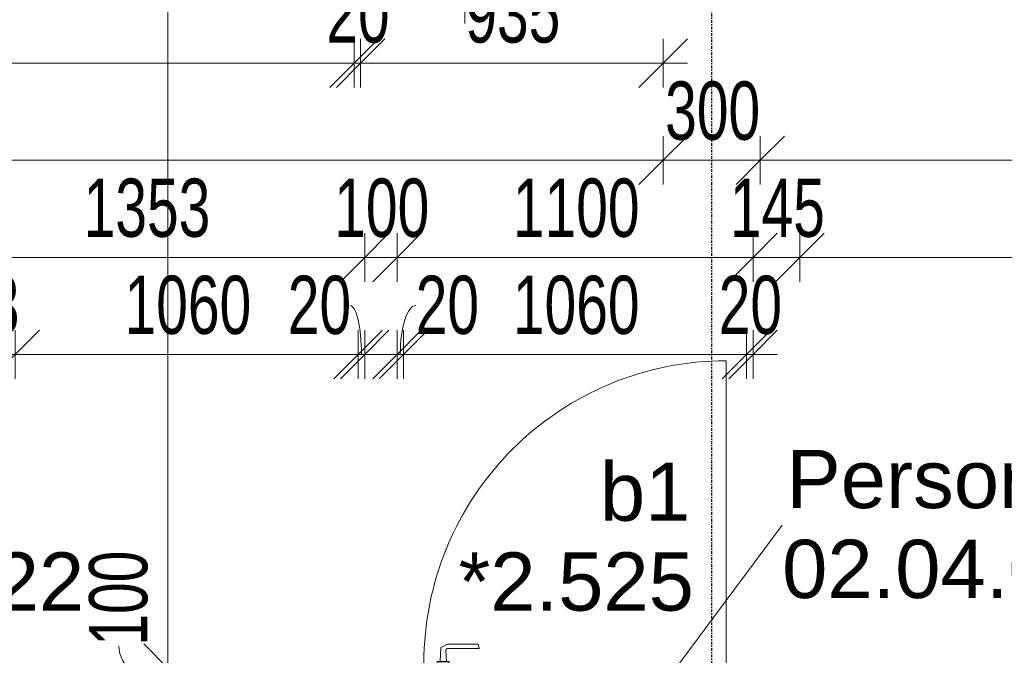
# Model space of a CAD drawing. Header units: millimetres. Extents: x -80560 to 110805, y -11020 to 52719.
# Tile 32 of 182: x 54356 to 57399, y 18190 to 20153. Entities that reach past the tile are written whole.
import ezdxf

# ---------------------------------------------------------------- set-up
doc = ezdxf.new("R2010")
doc.units = ezdxf.units.MM
for name, pattern in [('CENTER2', [20, 8, -4, 4, -4]), ('DASHED2', [6, 4, -2]), ('DASHED2-1', [3, 2, -1])]:
    doc.linetypes.add(name, pattern=pattern)
for name, color, linetype, lineweight in [('A-ANNO-DIMS', 211, 'Continuous', 9), ('A-ANNO-DIMS-100', 211, 'Continuous', 9), ('A-AREA', 32, 'DASHED2', 18), ('A-AREA-IDEN', 2, 'Continuous', 9), ('A-DOOR', 31, 'Continuous', 18), ('A-GLAZ-IDEN', 152, 'Continuous', 18), ('S-GRID', 1, 'Continuous', 9)]:
    doc.layers.add(name, color=color, linetype=linetype, lineweight=lineweight)
doc.styles.add('Arial', font='arial.ttf', dxfattribs={"height": 180})
doc.styles.add('Arial_6', font='arial.ttf', dxfattribs={"width": 0.7, "height": 180})
doc.dimstyles.new('n3o_1_8', dxfattribs={"dimscale": 304.8, "dimtxt": 183.646692, "dimasz": 0.492126, "dimexe": 0.246063, "dimexo": 0.0625, "dimgap": 0.032808, "dimtad": 1, "dimdec": 0, "dimdsep": 46, "dimtxsty": 'Arial_6', "dimblk1": 'OBLIQUE', "dimblk2": 'OBLIQUE', "dimsah": 1, "dimcen": 0.09, "dimdle": 0.246063, "dimazin": 0, "dimtfac": 1, "dimtdec": 4, "dimtix": 1, "dimtmove": 0, "dimatfit": 3, "dimfxl": 0.246063, "dimfxlon": 1, "dimtvp": 1, "dimtolj": 1, "dimtzin": 0, "dimarcsym": 2})
doc.dimstyles.new('n3o_1_8_1', dxfattribs={"dimscale": 304.8, "dimtxt": 183.646692, "dimasz": 0.492126, "dimexe": 0.246063, "dimexo": 0.0625, "dimgap": 0.032808, "dimtad": 1, "dimdec": 0, "dimdsep": 46, "dimtxsty": 'Arial_6', "dimblk1": 'OBLIQUE', "dimblk2": 'OBLIQUE', "dimsah": 1, "dimcen": 0.09, "dimdle": 0.246063, "dimazin": 0, "dimtfac": 1, "dimtdec": 4, "dimtix": 1, "dimtmove": 1, "dimatfit": 3, "dimfxl": 0.246063, "dimfxlon": 1, "dimtvp": 1, "dimtolj": 1, "dimtzin": 0, "dimarcsym": 2})
doc.dimstyles.new('n3o_1_8_3', dxfattribs={"dimscale": 304.8, "dimtxt": 183.646692, "dimasz": 0.492126, "dimexe": 0.246063, "dimexo": 0.0625, "dimgap": 0.032808, "dimtad": 1, "dimdec": 0, "dimdsep": 46, "dimtxsty": 'Arial_6', "dimblk1": 'OBLIQUE', "dimblk2": 'OBLIQUE', "dimsah": 1, "dimcen": 0.09, "dimdle": 0.246063, "dimazin": 0, "dimtfac": 1, "dimtdec": 4, "dimtix": 1, "dimtmove": 0, "dimatfit": 3, "dimfxl": 0.246063, "dimfxlon": 1, "dimtvp": 1, "dimtolj": 1, "dimtzin": 0, "dimarcsym": 2})

# ---------------------------------------------------------------- blocks, each defined once
blk = doc.blocks.new('30_n3o_beslag_deurkruk_met_schild - std-V363-DO_02 tweede verdieping')
at = {"layer": 'A-DOOR'}
for p, q in [((-10, 5), (-7.8, 48.4)), ((-7.8, 48.4), (12.7, 58)), ((8.3, 39.7), (10, 5)), ((12.7, 58), (108, 58)), ((111, 45), (13.3, 45)), ((108, 58), (111, 45)), ((18.5, 5), (-18.5, 5)), ((-18.5, 5), (-18.5, 0)), ((18.5, 0), (18.5, 5)), ((-18.5, 0), (18.5, 0))]:
    blk.add_line(p, q, dxfattribs=at)
at = {"layer": 'A-DOOR', "flags": 128}
blk.add_lwpolyline([(13.3, 45), (11.3, 44.6), (9.6, 43.4), (8.6, 41.7), (8.3, 39.7)], dxfattribs=at)
blk = doc.blocks.new('00_n3o_symbool_swingangle - std-31745489-DO_02 tweede verdieping')
at = {"layer": 'A-DOOR'}
blk.add_line((-415, -10), (-415, -944), dxfattribs=at)
blk.add_arc((-415, -10), 934, 270, 0, dxfattribs=at)
blk = doc.blocks.new('DIMBLOCK261-DO_02 tweede verdieping')
at = {"layer": 'A-ANNO-DIMS-100'}
for p, q in [((51379.8, 19718.6), (51454.8, 19793.6)), ((51379.8, 19793.6), (51379.8, 19643.6)), ((51379.8, 19718.6), (51379.8, 19793.6)), ((56344.8, 19718.6), (56419.8, 19793.6)), ((56344.8, 19793.6), (56344.8, 19643.6)), ((56344.8, 19718.6), (56344.8, 19793.6)), ((51379.8, 19718.6), (51304.8, 19643.6)), ((51379.8, 19718.6), (56344.8, 19718.6)), ((56344.8, 19718.6), (56269.8, 19643.6))]:
    blk.add_line(p, q, dxfattribs=at)
at = {"layer": 'A-ANNO-DIMS-100', "color": 0, "insert": (53670.2, 19962.2), "char_height": 180, "width": 461.094, "attachment_point": 1, "line_spacing_factor": 0.941778, "style": 'Arial_6'}
blk.add_mtext('4965', dxfattribs=at)
blk = doc.blocks.new('_Oblique')
at = {"color": 0, "linetype": 'ByBlock', "lineweight": -2}
blk.add_line((-0.5, -0.5), (0.5, 0.5), dxfattribs=at)
blk = doc.blocks.new('DIMBLOCK262-DO_02 tweede verdieping')
at = {"layer": 'A-ANNO-DIMS-100'}
for p, q in [((56344.8, 19718.6), (56419.8, 19793.6)), ((56344.8, 19793.6), (56344.8, 19643.6)), ((56344.8, 19718.6), (56344.8, 19793.6)), ((56644.8, 19718.6), (56719.8, 19793.6)), ((56644.8, 19793.6), (56644.8, 19643.6)), ((56644.8, 19718.6), (56644.8, 19793.6)), ((56344.8, 19718.6), (56269.8, 19643.6)), ((56344.8, 19718.6), (56644.8, 19718.6)), ((56644.8, 19718.6), (56569.8, 19643.6))]:
    blk.add_line(p, q, dxfattribs=at)
at = {"layer": 'A-ANNO-DIMS-100', "color": 0, "insert": (56350.7, 19962.2), "char_height": 180, "width": 345.821, "attachment_point": 1, "line_spacing_factor": 0.941778, "style": 'Arial_6'}
blk.add_mtext('300', dxfattribs=at)
blk = doc.blocks.new('DIMBLOCK263-DO_02 tweede verdieping')
at = {"layer": 'A-ANNO-DIMS-100'}
for p, q in [((56644.8, 19718.6), (56719.8, 19793.6)), ((56644.8, 19793.6), (56644.8, 19643.6)), ((56644.8, 19718.6), (56644.8, 19793.6)), ((68407.3, 19718.6), (68482.3, 19793.6)), ((68407.3, 19793.6), (68407.3, 19643.6)), ((68407.3, 19718.6), (68407.3, 19793.6)), ((56644.8, 19718.6), (56569.8, 19643.6)), ((56644.8, 19718.6), (68407.3, 19718.6)), ((68407.3, 19718.6), (68332.3, 19643.6))]:
    blk.add_line(p, q, dxfattribs=at)
at = {"layer": 'A-ANNO-DIMS-100', "color": 0, "insert": (62285.9, 19962.2), "char_height": 180, "width": 576.368, "attachment_point": 1, "line_spacing_factor": 0.941778, "style": 'Arial_6'}
blk.add_mtext('11763', dxfattribs=at)
blk = doc.blocks.new('DIMBLOCK279-DO_02 tweede verdieping')
at = {"layer": 'A-ANNO-DIMS-100'}
for p, q in [((54069.8, 19418.6), (54144.8, 19493.6)), ((54069.8, 19343.6), (54069.8, 19493.6)), ((55422.3, 19418.6), (55497.3, 19493.6)), ((55422.3, 19343.6), (55422.3, 19493.6)), ((54069.8, 19418.6), (53994.8, 19343.6)), ((54069.8, 19418.6), (55422.3, 19418.6)), ((54069.8, 19418.6), (54069.8, 19343.6)), ((55422.3, 19418.6), (55347.3, 19343.6)), ((55422.3, 19418.6), (55422.3, 19343.6))]:
    blk.add_line(p, q, dxfattribs=at)
at = {"layer": 'A-ANNO-DIMS-100', "color": 0, "insert": (54553.9, 19662.2), "char_height": 180, "width": 461.094, "attachment_point": 1, "line_spacing_factor": 0.941778, "style": 'Arial_6'}
blk.add_mtext('1353', dxfattribs=at)
blk = doc.blocks.new('DIMBLOCK280-DO_02 tweede verdieping')
at = {"layer": 'A-ANNO-DIMS-100'}
for p, q in [((55422.3, 19418.6), (55497.3, 19493.6)), ((55422.3, 19343.6), (55422.3, 19493.6)), ((55522.3, 19418.6), (55597.3, 19493.6)), ((55522.3, 19343.6), (55522.3, 19493.6)), ((55422.3, 19418.6), (55347.3, 19343.6)), ((55422.3, 19418.6), (55522.3, 19418.6)), ((55422.3, 19418.6), (55422.3, 19343.6)), ((55522.3, 19418.6), (55447.3, 19343.6)), ((55522.3, 19418.6), (55522.3, 19343.6))]:
    blk.add_line(p, q, dxfattribs=at)
at = {"layer": 'A-ANNO-DIMS-100', "color": 0, "insert": (55328.2, 19662.2), "char_height": 180, "width": 345.821, "attachment_point": 1, "line_spacing_factor": 0.941778, "style": 'Arial_6'}
blk.add_mtext('100', dxfattribs=at)
blk = doc.blocks.new('DIMBLOCK281-DO_02 tweede verdieping')
at = {"layer": 'A-ANNO-DIMS-100'}
for p, q in [((55522.3, 19418.6), (55597.3, 19493.6)), ((55522.3, 19343.6), (55522.3, 19493.6)), ((56622.3, 19418.6), (56697.3, 19493.6)), ((56622.3, 19343.6), (56622.3, 19493.6)), ((55522.3, 19418.6), (55447.3, 19343.6)), ((55522.3, 19418.6), (56622.3, 19418.6)), ((55522.3, 19418.6), (55522.3, 19343.6)), ((56622.3, 19418.6), (56547.3, 19343.6)), ((56622.3, 19418.6), (56622.3, 19343.6))]:
    blk.add_line(p, q, dxfattribs=at)
at = {"layer": 'A-ANNO-DIMS-100', "color": 0, "insert": (55880.2, 19662.2), "char_height": 180, "width": 461.094, "attachment_point": 1, "line_spacing_factor": 0.941778, "style": 'Arial_6'}
blk.add_mtext('1100', dxfattribs=at)
blk = doc.blocks.new('DIMBLOCK282-DO_02 tweede verdieping')
at = {"layer": 'A-ANNO-DIMS-100'}
for p, q in [((56622.3, 19418.6), (56697.3, 19493.6)), ((56622.3, 19343.6), (56622.3, 19493.6)), ((56767.3, 19418.6), (56842.3, 19493.6)), ((56767.3, 19343.6), (56767.3, 19493.6)), ((56622.3, 19418.6), (56547.3, 19343.6)), ((56622.3, 19418.6), (56767.3, 19418.6)), ((56622.3, 19418.6), (56622.3, 19343.6)), ((56767.3, 19418.6), (56692.3, 19343.6)), ((56767.3, 19418.6), (56767.3, 19343.6))]:
    blk.add_line(p, q, dxfattribs=at)
at = {"layer": 'A-ANNO-DIMS-100', "color": 0, "insert": (56550.7, 19662.2), "char_height": 180, "width": 345.821, "attachment_point": 1, "line_spacing_factor": 0.941778, "style": 'Arial_6'}
blk.add_mtext('145', dxfattribs=at)
blk = doc.blocks.new('DIMBLOCK283-DO_02 tweede verdieping')
at = {"layer": 'A-ANNO-DIMS-100'}
for p, q in [((56767.3, 19418.6), (56842.3, 19493.6)), ((56767.3, 19343.6), (56767.3, 19493.6)), ((61844.8, 19418.6), (61919.8, 19493.6)), ((61844.8, 19343.6), (61844.8, 19493.6)), ((56767.3, 19418.6), (56692.3, 19343.6)), ((56767.3, 19418.6), (61844.8, 19418.6)), ((56767.3, 19418.6), (56767.3, 19343.6)), ((61844.8, 19418.6), (61769.8, 19343.6)), ((61844.8, 19418.6), (61844.8, 19343.6))]:
    blk.add_line(p, q, dxfattribs=at)
at = {"layer": 'A-ANNO-DIMS-100', "color": 0, "insert": (59113.9, 19662.2), "char_height": 180, "width": 461.094, "attachment_point": 1, "line_spacing_factor": 0.941778, "style": 'Arial_6'}
blk.add_mtext('5078', dxfattribs=at)
blk = doc.blocks.new('DIMBLOCK357-DO_02 tweede verdieping')
at = {"layer": 'A-ANNO-DIMS-100'}
for p, q in [((54814.4, 22785), (54739.4, 22860)), ((54889.4, 22785), (54739.4, 22785)), ((54814.4, 22785), (54814.4, 18150)), ((54814.4, 22785), (54889.4, 22710)), ((54814.4, 22785), (54889.4, 22785)), ((54814.4, 18150), (54739.4, 18225)), ((54889.4, 18150), (54739.4, 18150)), ((54814.4, 18150), (54889.4, 18075)), ((54814.4, 18150), (54889.4, 18150))]:
    blk.add_line(p, q, dxfattribs=at)
at = {"layer": 'A-ANNO-DIMS-100', "color": 0, "insert": (54570.7, 20275.4), "char_height": 180, "width": 461.094, "attachment_point": 1, "rotation": 90, "line_spacing_factor": 0.941778, "style": 'Arial_6'}
blk.add_mtext('4635', dxfattribs=at)
blk = doc.blocks.new('DIMBLOCK358-DO_02 tweede verdieping')
at = {"layer": 'A-ANNO-DIMS-100'}
for p, q in [((54814.4, 18150), (54739.4, 18225)), ((54889.4, 18150), (54739.4, 18150)), ((54814.4, 18150), (54814.4, 18050)), ((54814.4, 18150), (54889.4, 18075)), ((54814.4, 18150), (54889.4, 18150)), ((54814.4, 18050), (54739.4, 18125)), ((54889.4, 18050), (54739.4, 18050)), ((54814.4, 18050), (54889.4, 17975)), ((54814.4, 18050), (54889.4, 18050))]:
    blk.add_line(p, q, dxfattribs=at)
blk.add_ellipse((54814.4, 18219.1), major_axis=(151.3, 0), ratio=0.787126, start_param=3.141593, end_param=4.712389, dxfattribs=at)
at = {"layer": 'A-ANNO-DIMS-100', "color": 0, "insert": (54570.7, 18219.1), "char_height": 180, "width": 345.821, "attachment_point": 1, "rotation": 90, "line_spacing_factor": 0.941778, "style": 'Arial_6'}
blk.add_mtext('100', dxfattribs=at)
blk = doc.blocks.new('DIMBLOCK504-DO_02 tweede verdieping')
at = {"layer": 'A-ANNO-DIMS-100'}
for p, q in [((54069.8, 19118.6), (54144.8, 19193.6)), ((54069.8, 19043.6), (54069.8, 19193.6)), ((54342.3, 19118.6), (54417.3, 19193.6)), ((54342.3, 19043.6), (54342.3, 19193.6)), ((53994.8, 19118.6), (54342.3, 19118.6)), ((54069.8, 19118.6), (53994.8, 19043.6)), ((54069.8, 19118.6), (54069.8, 19043.6)), ((54342.3, 19118.6), (54267.3, 19043.6)), ((54342.3, 19118.6), (54342.3, 19043.6))]:
    blk.add_line(p, q, dxfattribs=at)
at = {"layer": 'A-ANNO-DIMS-100', "color": 0, "insert": (54062, 19362.2), "char_height": 180, "width": 345.821, "attachment_point": 1, "line_spacing_factor": 0.941778, "style": 'Arial_6'}
blk.add_mtext('273', dxfattribs=at)
blk = doc.blocks.new('DIMBLOCK505-DO_02 tweede verdieping')
at = {"layer": 'A-ANNO-DIMS-100'}
for p, q in [((54342.3, 19118.6), (54417.3, 19193.6)), ((54342.3, 19043.6), (54342.3, 19193.6)), ((55402.3, 19118.6), (55477.3, 19193.6)), ((55402.3, 19043.6), (55402.3, 19193.6)), ((54342.3, 19118.6), (54267.3, 19043.6)), ((54342.3, 19118.6), (55402.3, 19118.6)), ((54342.3, 19118.6), (54342.3, 19043.6)), ((55402.3, 19118.6), (55327.3, 19043.6)), ((55402.3, 19118.6), (55402.3, 19043.6))]:
    blk.add_line(p, q, dxfattribs=at)
at = {"layer": 'A-ANNO-DIMS-100', "color": 0, "insert": (54680.2, 19362.2), "char_height": 180, "width": 461.094, "attachment_point": 1, "line_spacing_factor": 0.941778, "style": 'Arial_6'}
blk.add_mtext('1060', dxfattribs=at)
blk = doc.blocks.new('DIMBLOCK506-DO_02 tweede verdieping')
at = {"layer": 'A-ANNO-DIMS-100'}
for p, q in [((55402.3, 19118.6), (55477.3, 19193.6)), ((55402.3, 19043.6), (55402.3, 19193.6)), ((55422.3, 19118.6), (55497.3, 19193.6)), ((55422.3, 19043.6), (55422.3, 19193.6)), ((55402.3, 19118.6), (55327.3, 19043.6)), ((55422.3, 19118.6), (55347.3, 19043.6)), ((55402.3, 19118.6), (55497.3, 19118.6)), ((55402.3, 19118.6), (55402.3, 19043.6)), ((55422.3, 19118.6), (55422.3, 19043.6))]:
    blk.add_line(p, q, dxfattribs=at)
blk.add_ellipse((55376.8, 19118.6), major_axis=(0, 151.3), ratio=0.234859, start_param=4.712389, end_param=6.283185, dxfattribs=at)
at = {"layer": 'A-ANNO-DIMS-100', "color": 0, "insert": (55184.7, 19362.2), "char_height": 180, "width": 230.547, "attachment_point": 1, "line_spacing_factor": 0.941778, "style": 'Arial_6'}
blk.add_mtext('20', dxfattribs=at)
blk = doc.blocks.new('DIMBLOCK507-DO_02 tweede verdieping')
at = {"layer": 'A-ANNO-DIMS-100'}
for p, q in [((55522.3, 19118.6), (55597.3, 19193.6)), ((55522.3, 19043.6), (55522.3, 19193.6)), ((55542.3, 19118.6), (55617.3, 19193.6)), ((55542.3, 19043.6), (55542.3, 19193.6)), ((55447.3, 19118.6), (55542.3, 19118.6)), ((55522.3, 19118.6), (55447.3, 19043.6)), ((55542.3, 19118.6), (55467.3, 19043.6)), ((55522.3, 19118.6), (55522.3, 19043.6)), ((55542.3, 19118.6), (55542.3, 19043.6))]:
    blk.add_line(p, q, dxfattribs=at)
blk.add_ellipse((55580, 19118.6), major_axis=(0, 151.3), ratio=0.315234, start_param=0, end_param=1.570796, dxfattribs=at)
at = {"layer": 'A-ANNO-DIMS-100', "color": 0, "insert": (55580, 19362.2), "char_height": 180, "width": 230.547, "attachment_point": 1, "line_spacing_factor": 0.941778, "style": 'Arial_6'}
blk.add_mtext('20', dxfattribs=at)
blk = doc.blocks.new('DIMBLOCK508-DO_02 tweede verdieping')
at = {"layer": 'A-ANNO-DIMS-100'}
for p, q in [((55542.3, 19118.6), (55617.3, 19193.6)), ((55542.3, 19043.6), (55542.3, 19193.6)), ((56602.3, 19118.6), (56677.3, 19193.6)), ((56602.3, 19043.6), (56602.3, 19193.6)), ((55542.3, 19118.6), (55467.3, 19043.6)), ((55542.3, 19118.6), (56602.3, 19118.6)), ((55542.3, 19118.6), (55542.3, 19043.6)), ((56602.3, 19118.6), (56527.3, 19043.6)), ((56602.3, 19118.6), (56602.3, 19043.6))]:
    blk.add_line(p, q, dxfattribs=at)
at = {"layer": 'A-ANNO-DIMS-100', "color": 0, "insert": (55880.2, 19362.2), "char_height": 180, "width": 461.094, "attachment_point": 1, "line_spacing_factor": 0.941778, "style": 'Arial_6'}
blk.add_mtext('1060', dxfattribs=at)
blk = doc.blocks.new('DIMBLOCK509-DO_02 tweede verdieping')
at = {"layer": 'A-ANNO-DIMS-100'}
for p, q in [((56602.3, 19118.6), (56677.3, 19193.6)), ((56602.3, 19043.6), (56602.3, 19193.6)), ((56622.3, 19118.6), (56697.3, 19193.6)), ((56622.3, 19043.6), (56622.3, 19193.6)), ((56602.3, 19118.6), (56527.3, 19043.6)), ((56622.3, 19118.6), (56547.3, 19043.6)), ((56602.3, 19118.6), (56697.3, 19118.6)), ((56602.3, 19118.6), (56602.3, 19043.6)), ((56622.3, 19118.6), (56622.3, 19043.6))]:
    blk.add_line(p, q, dxfattribs=at)
at = {"layer": 'A-ANNO-DIMS-100', "color": 0, "insert": (56516.3, 19362.2), "char_height": 180, "width": 230.547, "attachment_point": 1, "line_spacing_factor": 0.941778, "style": 'Arial_6'}
blk.add_mtext('20', dxfattribs=at)
blk = doc.blocks.new('DIMBLOCK560-DO_02 tweede verdieping')
at = {"layer": 'A-ANNO-DIMS-100'}
for p, q in [((51399.8, 20018.6), (51474.8, 20093.6)), ((51399.8, 20093.6), (51399.8, 19943.6)), ((51399.8, 20018.6), (51399.8, 20093.6)), ((55389.8, 20018.6), (55464.8, 20093.6)), ((55389.8, 20093.6), (55389.8, 19943.6)), ((55389.8, 20018.6), (55389.8, 20093.6)), ((51399.8, 20018.6), (51324.8, 19943.6)), ((51399.8, 20018.6), (55389.8, 20018.6)), ((55389.8, 20018.6), (55314.8, 19943.6))]:
    blk.add_line(p, q, dxfattribs=at)
at = {"layer": 'A-ANNO-DIMS-100', "color": 0, "insert": (53202.7, 20262.2), "char_height": 180, "width": 461.094, "attachment_point": 1, "line_spacing_factor": 0.941778, "style": 'Arial_6'}
blk.add_mtext('3990', dxfattribs=at)
blk = doc.blocks.new('DIMBLOCK561-DO_02 tweede verdieping')
at = {"layer": 'A-ANNO-DIMS-100'}
for p, q in [((55389.8, 20018.6), (55464.8, 20093.6)), ((55389.8, 20093.6), (55389.8, 19943.6)), ((55389.8, 20018.6), (55389.8, 20093.6)), ((55409.8, 20018.6), (55484.8, 20093.6)), ((55409.8, 20093.6), (55409.8, 19943.6)), ((55409.8, 20018.6), (55409.8, 20093.6)), ((55389.8, 20018.6), (55314.8, 19943.6)), ((55409.8, 20018.6), (55334.8, 19943.6)), ((55389.8, 20018.6), (55409.8, 20018.6))]:
    blk.add_line(p, q, dxfattribs=at)
at = {"layer": 'A-ANNO-DIMS-100', "color": 0, "insert": (55303.8, 20262.2), "char_height": 180, "width": 230.547, "attachment_point": 1, "line_spacing_factor": 0.941778, "style": 'Arial_6'}
blk.add_mtext('20', dxfattribs=at)
blk = doc.blocks.new('DIMBLOCK562-DO_02 tweede verdieping')
at = {"layer": 'A-ANNO-DIMS-100'}
for p, q in [((55409.8, 20018.6), (55484.8, 20093.6)), ((55409.8, 20093.6), (55409.8, 19943.6)), ((55409.8, 20018.6), (55409.8, 20093.6)), ((56344.8, 20018.6), (56419.8, 20093.6)), ((56344.8, 20093.6), (56344.8, 19943.6)), ((56344.8, 20018.6), (56344.8, 20093.6)), ((55409.8, 20018.6), (55334.8, 19943.6)), ((55409.8, 20018.6), (56419.8, 20018.6)), ((56344.8, 20018.6), (56269.8, 19943.6))]:
    blk.add_line(p, q, dxfattribs=at)
at = {"layer": 'A-ANNO-DIMS-100', "color": 0, "insert": (55733.2, 20262.2), "char_height": 180, "width": 345.821, "attachment_point": 1, "line_spacing_factor": 0.941778, "style": 'Arial_6'}
blk.add_mtext('935', dxfattribs=at)

msp = doc.modelspace()

# ---------------------------------------------------------------- linework, layer by layer
at = {"layer": 'A-AREA', "linetype": 'DASHED2-1'}
msp.add_line((55732.3, 22600), (55732.3, 20140), dxfattribs=at)
at = {"layer": 'A-AREA-IDEN'}
msp.add_line((56032, 17676.8), (56712.3, 18591.1), dxfattribs=at)
at = {"layer": 'S-GRID', "linetype": 'CENTER2', "lineweight": 25}
msp.add_line((56494.8, 4383.3), (56494.8, 52119.1), dxfattribs=at)

# ---------------------------------------------------------------- block references
at = {"layer": 'A-DOOR', "rotation": 180}
msp.add_blockref('00_n3o_symbool_swingangle - std-31745489-DO_02 tweede verdieping', (56124.3, 18155.5), dxfattribs=at)
at = {"layer": 'A-DOOR'}
msp.add_blockref('30_n3o_beslag_deurkruk_met_schild - std-V363-DO_02 tweede verdieping', (55665.3, 18165.5), dxfattribs=at)

# ---------------------------------------------------------------- texts
at = {"layer": 'A-AREA-IDEN', "char_height": 180, "attachment_point": 1, "style": 'Arial'}
for s, insert, width in [('Personeelstoilet', (56725.6, 18824.2), 2060.337), ('02.04.03/1.8 m²', (56712.3, 18546.4), 2092.404)]:
    msp.add_mtext(s, dxfattribs=dict(at, insert=insert, width=width))
at = {"layer": 'A-GLAZ-IDEN', "lineweight": 9, "char_height": 180, "attachment_point": 1, "style": 'Arial'}
for s, insert, width in [('b1', (56149.2, 18785.1), 336.709), ('*2.522', (53828.7, 18507.3), 865.822), ('*2.525', (55712.6, 18507.3), 865.822)]:
    msp.add_mtext(s, dxfattribs=dict(at, insert=insert, width=width))

# ---------------------------------------------------------------- dimensions: what is measured, and where the dimension line sits
at = {"layer": 'A-ANNO-DIMS'}
dim = msp.add_linear_dim(base=(54814.4, 18150), p1=(54889.4, 22785), p2=(54889.4, 18150), angle=90, dimstyle='n3o_1_8_3', override={"dimpost": '<>', "dimfxl": 4635}, dxfattribs=at)
dim.commit()
dim.dimension.update_dxf_attribs({"geometry": 'DIMBLOCK357-DO_02 tweede verdieping', "text_midpoint": (54712.4, 20467.5)})
for base, p1, p2, dimstyle, override, picture, middle in [((55389.8, 20018.6), (51399.8, 20093.6), (55389.8, 20093.6), 'n3o_1_8_3', {"dimpost": '<>', "dimfxl": 3990}, 'DIMBLOCK560-DO_02 tweede verdieping', (53394.8, 20120.5)), ((55409.8, 20018.6), (55389.8, 20093.6), (55409.8, 20093.6), 'n3o_1_8_3', {"dimpost": '<>', "dimfxl": 20}, 'DIMBLOCK561-DO_02 tweede verdieping', (55399.8, 20120.5)), ((56344.8, 20018.6), (55409.8, 20093.6), (56344.8, 20093.6), 'n3o_1_8_3', {"dimpost": '<>', "dimfxl": 935}, 'DIMBLOCK562-DO_02 tweede verdieping', (55877.3, 20120.5)), ((56344.8, 19718.6), (51379.8, 19793.6), (56344.8, 19793.6), 'n3o_1_8', {"dimpost": '<>', "dimfxl": 4965}, 'DIMBLOCK261-DO_02 tweede verdieping', (53862.3, 19820.5)), ((56644.8, 19718.6), (56344.8, 19793.6), (56644.8, 19793.6), 'n3o_1_8', {"dimpost": '<>', "dimfxl": 300}, 'DIMBLOCK262-DO_02 tweede verdieping', (56494.8, 19820.5)), ((68407.3189632, 19718.55426), (56644.8189632, 19793.55426), (68407.3189632, 19793.55426), 'n3o_1_8', {"dimpost": '<>', "dimfxl": 11762.5}, 'DIMBLOCK263-DO_02 tweede verdieping', (62526.0689632, 19820.5187899)), ((55422.3189632, 19418.55426), (54069.8189632, 19343.55426), (55422.3189632, 19343.55426), 'n3o_1_8', {"dimpost": '<>', "dimfxl": 1352.5}, 'DIMBLOCK279-DO_02 tweede verdieping', (54746.0689632, 19520.5187899)), ((55522.3, 19418.6), (55422.3, 19343.6), (55522.3, 19343.6), 'n3o_1_8', {"dimpost": '<>', "dimfxl": 100}, 'DIMBLOCK280-DO_02 tweede verdieping', (55472.3, 19520.5)), ((56622.3, 19418.6), (55522.3, 19343.6), (56622.3, 19343.6), 'n3o_1_8', {"dimpost": '<>', "dimfxl": 1100}, 'DIMBLOCK281-DO_02 tweede verdieping', (56072.3, 19520.5)), ((56767.3, 19418.6), (56622.3, 19343.6), (56767.3, 19343.6), 'n3o_1_8', {"dimpost": '<>', "dimfxl": 145}, 'DIMBLOCK282-DO_02 tweede verdieping', (56694.8, 19520.5)), ((61844.8189632, 19418.55426), (56767.3189632, 19343.55426), (61844.8189632, 19343.55426), 'n3o_1_8', {"dimpost": '<>', "dimfxl": 5077.5}, 'DIMBLOCK283-DO_02 tweede verdieping', (59306.0689632, 19520.4573984)), ((54342.3189632, 19118.55426), (54069.8189632, 19043.55426), (54342.3189632, 19043.55426), 'n3o_1_8_3', {"dimpost": '<>', "dimfxl": 272.5}, 'DIMBLOCK504-DO_02 tweede verdieping', (54206.0689632, 19220.5187899)), ((55402.3, 19118.6), (54342.3, 19043.6), (55402.3, 19043.6), 'n3o_1_8_3', {"dimpost": '<>', "dimfxl": 1060}, 'DIMBLOCK505-DO_02 tweede verdieping', (54872.3, 19220.5)), ((56602.3, 19118.6), (55542.3, 19043.6), (56602.3, 19043.6), 'n3o_1_8_3', {"dimpost": '<>', "dimfxl": 1060}, 'DIMBLOCK508-DO_02 tweede verdieping', (56072.3, 19220.5)), ((56622.3, 19118.6), (56602.3, 19043.6), (56622.3, 19043.6), 'n3o_1_8_3', {"dimpost": '<>', "dimfxl": 20}, 'DIMBLOCK509-DO_02 tweede verdieping', (56612.3, 19220.5))]:
    dim = msp.add_linear_dim(base=base, p1=p1, p2=p2, dimstyle=dimstyle, override=override, dxfattribs=at)
    dim.commit()
    dim.dimension.update_dxf_attribs({"geometry": picture, "text_midpoint": middle})
for base, p1, p2, picture, middle in [((55422.3, 19118.6), (55402.3, 19043.6), (55422.3, 19043.6), 'DIMBLOCK506-DO_02 tweede verdieping', (55299.9, 19242.2)), ((55542.3, 19118.6), (55522.3, 19043.6), (55542.3, 19043.6), 'DIMBLOCK507-DO_02 tweede verdieping', (55695.3, 19242.2))]:
    dim = msp.add_linear_dim(base=base, p1=p1, p2=p2, dimstyle='n3o_1_8_1', override={"dimpost": '<>', "dimfxl": 20}, dxfattribs=at)
    dim.commit()
    dim.dimension.update_dxf_attribs({"geometry": picture, "text_midpoint": middle, "dimtype": 160})
dim = msp.add_linear_dim(base=(54814.4, 18050), p1=(54889.4, 18150), p2=(54889.4, 18050), angle=90, dimstyle='n3o_1_8_1', override={"dimpost": '<>', "dimfxl": 100}, dxfattribs=at)
dim.commit()
dim.dimension.update_dxf_attribs({"geometry": 'DIMBLOCK358-DO_02 tweede verdieping', "text_midpoint": (54690.7, 18392), "dimtype": 160, "text_rotation": 90})

doc.saveas('drawing.dxf')
